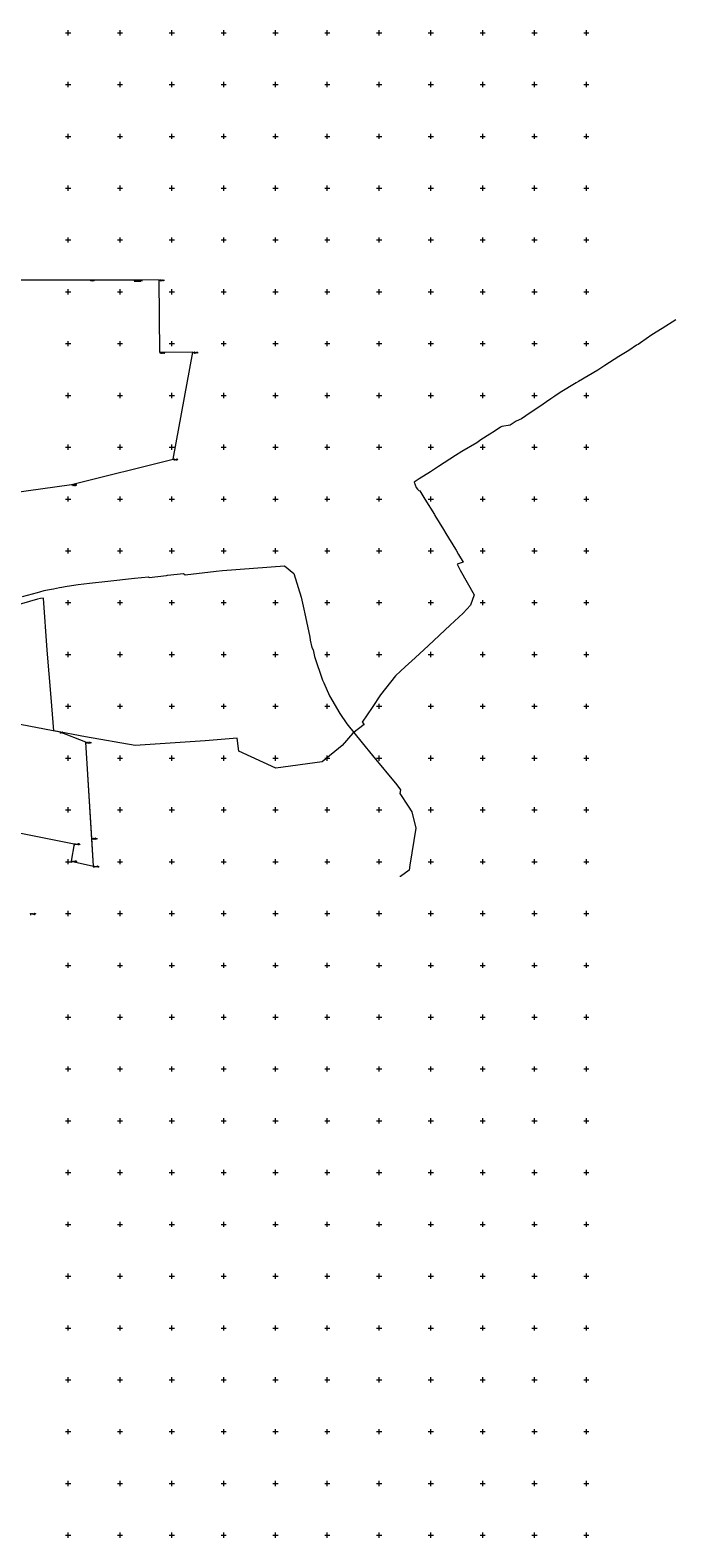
# Model space of a CAD drawing. Header units: metres. Extents: x 7582703 to 7587334, y 6019078 to 6022350.
# Tile 87 of 88: x 7585063 to 7585686, y 6020548 to 6022002. Entities that reach past the tile are written whole.
import ezdxf
from ezdxf.enums import TextEntityAlignment as Align

# ---------------------------------------------------------------- set-up
doc = ezdxf.new("R2010")
doc.units = ezdxf.units.M
doc.header["$MEASUREMENT"] = 0
doc.linetypes.add('EGDE', pattern=[0])
doc.layers.add('Dzialki', color=7, linetype='EGDE', lineweight=60)
doc.styles.get("Standard").update_dxf_attribs({"font": 'Simplex.SHX', "width": 0.75})

msp = doc.modelspace()

# ---------------------------------------------------------------- linework, layer by layer
at = {"layer": 'Dzialki', "lineweight": 9}
for p, q in [((7585097.5, 6022000), (7585102.5, 6022000)), ((7585100, 6021997.5), (7585100, 6022002.5)), ((7585147.5, 6022000), (7585152.5, 6022000)), ((7585150, 6021997.5), (7585150, 6022002.5)), ((7585197.5, 6022000), (7585202.5, 6022000)), ((7585200, 6021997.5), (7585200, 6022002.5)), ((7585247.5, 6022000), (7585252.5, 6022000)), ((7585250, 6021997.5), (7585250, 6022002.5)), ((7585297.5, 6022000), (7585302.5, 6022000)), ((7585300, 6021997.5), (7585300, 6022002.5)), ((7585347.5, 6022000), (7585352.5, 6022000)), ((7585350, 6021997.5), (7585350, 6022002.5)), ((7585397.5, 6022000), (7585402.5, 6022000)), ((7585400, 6021997.5), (7585400, 6022002.5)), ((7585447.5, 6022000), (7585452.5, 6022000)), ((7585450, 6021997.5), (7585450, 6022002.5)), ((7585497.5, 6022000), (7585502.5, 6022000)), ((7585500, 6021997.5), (7585500, 6022002.5)), ((7585547.5, 6022000), (7585552.5, 6022000)), ((7585550, 6021997.5), (7585550, 6022002.5)), ((7585597.5, 6022000), (7585602.5, 6022000)), ((7585600, 6021997.5), (7585600, 6022002.5)), ((7585097.5, 6021950), (7585102.5, 6021950)), ((7585100, 6021947.5), (7585100, 6021952.5)), ((7585147.5, 6021950), (7585152.5, 6021950)), ((7585150, 6021947.5), (7585150, 6021952.5)), ((7585197.5, 6021950), (7585202.5, 6021950)), ((7585200, 6021947.5), (7585200, 6021952.5)), ((7585247.5, 6021950), (7585252.5, 6021950)), ((7585250, 6021947.5), (7585250, 6021952.5)), ((7585297.5, 6021950), (7585302.5, 6021950)), ((7585300, 6021947.5), (7585300, 6021952.5)), ((7585347.5, 6021950), (7585352.5, 6021950)), ((7585350, 6021947.5), (7585350, 6021952.5)), ((7585397.5, 6021950), (7585402.5, 6021950)), ((7585400, 6021947.5), (7585400, 6021952.5)), ((7585447.5, 6021950), (7585452.5, 6021950)), ((7585450, 6021947.5), (7585450, 6021952.5)), ((7585497.5, 6021950), (7585502.5, 6021950)), ((7585500, 6021947.5), (7585500, 6021952.5)), ((7585547.5, 6021950), (7585552.5, 6021950)), ((7585550, 6021947.5), (7585550, 6021952.5)), ((7585597.5, 6021950), (7585602.5, 6021950)), ((7585600, 6021947.5), (7585600, 6021952.5)), ((7585097.5, 6021900), (7585102.5, 6021900)), ((7585100, 6021897.5), (7585100, 6021902.5)), ((7585147.5, 6021900), (7585152.5, 6021900)), ((7585150, 6021897.5), (7585150, 6021902.5)), ((7585197.5, 6021900), (7585202.5, 6021900)), ((7585200, 6021897.5), (7585200, 6021902.5)), ((7585247.5, 6021900), (7585252.5, 6021900)), ((7585250, 6021897.5), (7585250, 6021902.5)), ((7585297.5, 6021900), (7585302.5, 6021900)), ((7585300, 6021897.5), (7585300, 6021902.5)), ((7585347.5, 6021900), (7585352.5, 6021900)), ((7585350, 6021897.5), (7585350, 6021902.5)), ((7585397.5, 6021900), (7585402.5, 6021900)), ((7585400, 6021897.5), (7585400, 6021902.5)), ((7585447.5, 6021900), (7585452.5, 6021900)), ((7585450, 6021897.5), (7585450, 6021902.5)), ((7585497.5, 6021900), (7585502.5, 6021900)), ((7585500, 6021897.5), (7585500, 6021902.5)), ((7585547.5, 6021900), (7585552.5, 6021900)), ((7585550, 6021897.5), (7585550, 6021902.5)), ((7585597.5, 6021900), (7585602.5, 6021900)), ((7585600, 6021897.5), (7585600, 6021902.5)), ((7585100, 6021847.5), (7585100, 6021852.5)), ((7585150, 6021847.5), (7585150, 6021852.5)), ((7585200, 6021847.5), (7585200, 6021852.5)), ((7585250, 6021847.5), (7585250, 6021852.5)), ((7585300, 6021847.5), (7585300, 6021852.5)), ((7585350, 6021847.5), (7585350, 6021852.5)), ((7585400, 6021847.5), (7585400, 6021852.5)), ((7585450, 6021847.5), (7585450, 6021852.5)), ((7585500, 6021847.5), (7585500, 6021852.5)), ((7585550, 6021847.5), (7585550, 6021852.5)), ((7585600, 6021847.5), (7585600, 6021852.5)), ((7585097.5, 6021850), (7585102.5, 6021850)), ((7585147.5, 6021850), (7585152.5, 6021850)), ((7585197.5, 6021850), (7585202.5, 6021850)), ((7585247.5, 6021850), (7585252.5, 6021850)), ((7585297.5, 6021850), (7585302.5, 6021850)), ((7585347.5, 6021850), (7585352.5, 6021850)), ((7585397.5, 6021850), (7585402.5, 6021850)), ((7585447.5, 6021850), (7585452.5, 6021850)), ((7585497.5, 6021850), (7585502.5, 6021850)), ((7585547.5, 6021850), (7585552.5, 6021850)), ((7585597.5, 6021850), (7585602.5, 6021850)), ((7585097.5, 6021800), (7585102.5, 6021800)), ((7585100, 6021797.5), (7585100, 6021802.5)), ((7585147.5, 6021800), (7585152.5, 6021800)), ((7585150, 6021797.5), (7585150, 6021802.5)), ((7585197.5, 6021800), (7585202.5, 6021800)), ((7585200, 6021797.5), (7585200, 6021802.5)), ((7585247.5, 6021800), (7585252.5, 6021800)), ((7585250, 6021797.5), (7585250, 6021802.5)), ((7585297.5, 6021800), (7585302.5, 6021800)), ((7585300, 6021797.5), (7585300, 6021802.5)), ((7585347.5, 6021800), (7585352.5, 6021800)), ((7585350, 6021797.5), (7585350, 6021802.5)), ((7585397.5, 6021800), (7585402.5, 6021800)), ((7585400, 6021797.5), (7585400, 6021802.5)), ((7585447.5, 6021800), (7585452.5, 6021800)), ((7585450, 6021797.5), (7585450, 6021802.5)), ((7585497.5, 6021800), (7585502.5, 6021800)), ((7585500, 6021797.5), (7585500, 6021802.5)), ((7585547.5, 6021800), (7585552.5, 6021800)), ((7585550, 6021797.5), (7585550, 6021802.5)), ((7585597.5, 6021800), (7585602.5, 6021800)), ((7585600, 6021797.5), (7585600, 6021802.5)), ((7585121.2, 6021761.3), (7585011.3, 6021761.2)), ((7585100, 6021747.5), (7585100, 6021752.5)), ((7585163.5, 6021761.3), (7585121.2, 6021761.3)), ((7585150, 6021747.5), (7585150, 6021752.5)), ((7585187.9, 6021761.5), (7585163.5, 6021761.3)), ((7585163.5, 6021760.1), (7585170.2, 6021760.1)), ((7585188.3, 6021691.5), (7585187.9, 6021761.5)), ((7585200, 6021747.5), (7585200, 6021752.5)), ((7585250, 6021747.5), (7585250, 6021752.5)), ((7585300, 6021747.5), (7585300, 6021752.5)), ((7585350, 6021747.5), (7585350, 6021752.5)), ((7585400, 6021747.5), (7585400, 6021752.5)), ((7585450, 6021747.5), (7585450, 6021752.5)), ((7585500, 6021747.5), (7585500, 6021752.5)), ((7585550, 6021747.5), (7585550, 6021752.5)), ((7585600, 6021747.5), (7585600, 6021752.5)), ((7585097.5, 6021750), (7585102.5, 6021750)), ((7585147.5, 6021750), (7585152.5, 6021750)), ((7585197.5, 6021750), (7585202.5, 6021750)), ((7585247.5, 6021750), (7585252.5, 6021750)), ((7585297.5, 6021750), (7585302.5, 6021750)), ((7585347.5, 6021750), (7585352.5, 6021750)), ((7585397.5, 6021750), (7585402.5, 6021750)), ((7585447.5, 6021750), (7585452.5, 6021750)), ((7585497.5, 6021750), (7585502.5, 6021750)), ((7585547.5, 6021750), (7585552.5, 6021750)), ((7585597.5, 6021750), (7585602.5, 6021750)), ((7585686.4, 6021722.8), (7585673.1, 6021714.5)), ((7585663.2, 6021708.4), (7585652.3, 6021700.9)), ((7585673.1, 6021714.5), (7585663.2, 6021708.4)), ((7585097.5, 6021700), (7585102.5, 6021700)), ((7585100, 6021697.5), (7585100, 6021702.5)), ((7585147.5, 6021700), (7585152.5, 6021700)), ((7585150, 6021697.5), (7585150, 6021702.5)), ((7585197.5, 6021700), (7585202.5, 6021700)), ((7585200, 6021697.5), (7585200, 6021702.5)), ((7585247.5, 6021700), (7585252.5, 6021700)), ((7585250, 6021697.5), (7585250, 6021702.5)), ((7585297.5, 6021700), (7585302.5, 6021700)), ((7585300, 6021697.5), (7585300, 6021702.5)), ((7585347.5, 6021700), (7585352.5, 6021700)), ((7585350, 6021697.5), (7585350, 6021702.5)), ((7585397.5, 6021700), (7585402.5, 6021700)), ((7585400, 6021697.5), (7585400, 6021702.5)), ((7585447.5, 6021700), (7585452.5, 6021700)), ((7585450, 6021697.5), (7585450, 6021702.5)), ((7585497.5, 6021700), (7585502.5, 6021700)), ((7585500, 6021697.5), (7585500, 6021702.5)), ((7585547.5, 6021700), (7585552.5, 6021700)), ((7585550, 6021697.5), (7585550, 6021702.5)), ((7585597.5, 6021700), (7585602.5, 6021700)), ((7585600, 6021697.5), (7585600, 6021702.5)), ((7585641, 6021693.3), (7585631.5, 6021687.4)), ((7585648.5, 6021698.4), (7585641, 6021693.3)), ((7585649.9, 6021699.3), (7585648.5, 6021698.4)), ((7585652.3, 6021700.9), (7585649.9, 6021699.3)), ((7585220.3, 6021691.7), (7585188.3, 6021691.5)), ((7585201.2, 6021588.6), (7585220.3, 6021691.7)), ((7585617.7, 6021678.9), (7585611, 6021674.4)), ((7585631.5, 6021687.4), (7585617.7, 6021678.9)), ((7585592.4, 6021663.3), (7585590.1, 6021662.2)), ((7585611, 6021674.4), (7585592.4, 6021663.3)), ((7585097.5, 6021650), (7585102.5, 6021650)), ((7585100, 6021647.5), (7585100, 6021652.5)), ((7585147.5, 6021650), (7585152.5, 6021650)), ((7585150, 6021647.5), (7585150, 6021652.5)), ((7585197.5, 6021650), (7585202.5, 6021650)), ((7585200, 6021647.5), (7585200, 6021652.5)), ((7585247.5, 6021650), (7585252.5, 6021650)), ((7585250, 6021647.5), (7585250, 6021652.5)), ((7585297.5, 6021650), (7585302.5, 6021650)), ((7585300, 6021647.5), (7585300, 6021652.5)), ((7585347.5, 6021650), (7585352.5, 6021650)), ((7585350, 6021647.5), (7585350, 6021652.5)), ((7585397.5, 6021650), (7585402.5, 6021650)), ((7585400, 6021647.5), (7585400, 6021652.5)), ((7585447.5, 6021650), (7585452.5, 6021650)), ((7585450, 6021647.5), (7585450, 6021652.5)), ((7585497.5, 6021650), (7585502.5, 6021650)), ((7585500, 6021647.5), (7585500, 6021652.5)), ((7585547.5, 6021650), (7585552.5, 6021650)), ((7585550, 6021647.5), (7585550, 6021652.5)), ((7585569.7, 6021649.3), (7585565.7, 6021646.7)), ((7585574.8, 6021652.7), (7585569.7, 6021649.3)), ((7585590.1, 6021662.2), (7585574.8, 6021652.7)), ((7585597.5, 6021650), (7585602.5, 6021650)), ((7585600, 6021647.5), (7585600, 6021652.5)), ((7585554.1, 6021638.7), (7585545.7, 6021633.2)), ((7585565.7, 6021646.7), (7585554.1, 6021638.7)), ((7585518.6, 6021619.9), (7585517.2, 6021619.3)), ((7585526.5, 6021621.4), (7585518.6, 6021619.9)), ((7585532.3, 6021625), (7585526.5, 6021621.4)), ((7585537.3, 6021627.4), (7585532.3, 6021625)), ((7585545.7, 6021633.2), (7585537.3, 6021627.4)), ((7585498.3, 6021607), (7585494.2, 6021604.4)), ((7585506.8, 6021612.6), (7585498.3, 6021607)), ((7585511, 6021615.3), (7585506.8, 6021612.6)), ((7585517.2, 6021619.3), (7585511, 6021615.3)), ((7585097.5, 6021600), (7585102.5, 6021600)), ((7585100, 6021597.5), (7585100, 6021602.5)), ((7585147.5, 6021600), (7585152.5, 6021600)), ((7585150, 6021597.5), (7585150, 6021602.5)), ((7585197.5, 6021600), (7585202.5, 6021600)), ((7585200, 6021597.5), (7585200, 6021602.5)), ((7585247.5, 6021600), (7585252.5, 6021600)), ((7585250, 6021597.5), (7585250, 6021602.5)), ((7585297.5, 6021600), (7585302.5, 6021600)), ((7585300, 6021597.5), (7585300, 6021602.5)), ((7585347.5, 6021600), (7585352.5, 6021600)), ((7585350, 6021597.5), (7585350, 6021602.5)), ((7585397.5, 6021600), (7585402.5, 6021600)), ((7585400, 6021597.5), (7585400, 6021602.5)), ((7585447.5, 6021600), (7585452.5, 6021600)), ((7585450, 6021597.5), (7585450, 6021602.5)), ((7585473.7, 6021592.1), (7585457.4, 6021581.5)), ((7585480, 6021595.9), (7585473.7, 6021592.1)), ((7585494.2, 6021604.4), (7585480, 6021595.9)), ((7585497.5, 6021600), (7585502.5, 6021600)), ((7585500, 6021597.5), (7585500, 6021602.5)), ((7585547.5, 6021600), (7585552.5, 6021600)), ((7585550, 6021597.5), (7585550, 6021602.5)), ((7585597.5, 6021600), (7585602.5, 6021600)), ((7585600, 6021597.5), (7585600, 6021602.5)), ((7585103.3, 6021563.9), (7585201.2, 6021588.6)), ((7585449.5, 6021576.3), (7585438.8, 6021569.4)), ((7585457.4, 6021581.5), (7585449.5, 6021576.3)), ((7584830.9, 6021526.3), (7585103.3, 6021563.9)), ((7585438.8, 6021569.4), (7585433.7, 6021566.4)), ((7585433.7, 6021566.4), (7585435.7, 6021561.2)), ((7585435.7, 6021561.2), (7585437, 6021559.4)), ((7585097.5, 6021550), (7585102.5, 6021550)), ((7585100, 6021547.5), (7585100, 6021552.5)), ((7585147.5, 6021550), (7585152.5, 6021550)), ((7585150, 6021547.5), (7585150, 6021552.5)), ((7585197.5, 6021550), (7585202.5, 6021550)), ((7585200, 6021547.5), (7585200, 6021552.5)), ((7585247.5, 6021550), (7585252.5, 6021550)), ((7585250, 6021547.5), (7585250, 6021552.5)), ((7585297.5, 6021550), (7585302.5, 6021550)), ((7585300, 6021547.5), (7585300, 6021552.5)), ((7585347.5, 6021550), (7585352.5, 6021550)), ((7585350, 6021547.5), (7585350, 6021552.5)), ((7585397.5, 6021550), (7585402.5, 6021550)), ((7585400, 6021547.5), (7585400, 6021552.5)), ((7585437, 6021559.4), (7585438.5, 6021558.3)), ((7585438.5, 6021558.3), (7585439.2, 6021557.8)), ((7585439.2, 6021557.8), (7585444.1, 6021549.9)), ((7585444.1, 6021549.9), (7585453.5, 6021535.2)), ((7585447.5, 6021550), (7585452.5, 6021550)), ((7585450, 6021547.5), (7585450, 6021552.5)), ((7585497.5, 6021550), (7585502.5, 6021550)), ((7585500, 6021547.5), (7585500, 6021552.5)), ((7585547.5, 6021550), (7585552.5, 6021550)), ((7585550, 6021547.5), (7585550, 6021552.5)), ((7585597.5, 6021550), (7585602.5, 6021550)), ((7585600, 6021547.5), (7585600, 6021552.5)), ((7585453.5, 6021535.2), (7585453.7, 6021534.1)), ((7585453.7, 6021534.1), (7585457.9, 6021527.5)), ((7585457.9, 6021527.5), (7585462.2, 6021520.7)), ((7585462.2, 6021520.7), (7585464.5, 6021516.7)), ((7585464.5, 6021516.7), (7585473.8, 6021501.6)), ((7585097.5, 6021500), (7585102.5, 6021500)), ((7585100, 6021497.5), (7585100, 6021502.5)), ((7585147.5, 6021500), (7585152.5, 6021500)), ((7585150, 6021497.5), (7585150, 6021502.5)), ((7585197.5, 6021500), (7585202.5, 6021500)), ((7585200, 6021497.5), (7585200, 6021502.5)), ((7585247.5, 6021500), (7585252.5, 6021500)), ((7585250, 6021497.5), (7585250, 6021502.5)), ((7585297.5, 6021500), (7585302.5, 6021500)), ((7585300, 6021497.5), (7585300, 6021502.5)), ((7585347.5, 6021500), (7585352.5, 6021500)), ((7585350, 6021497.5), (7585350, 6021502.5)), ((7585397.5, 6021500), (7585402.5, 6021500)), ((7585400, 6021497.5), (7585400, 6021502.5)), ((7585447.5, 6021500), (7585452.5, 6021500)), ((7585450, 6021497.5), (7585450, 6021502.5)), ((7585473.8, 6021501.6), (7585474.3, 6021500.7)), ((7585474.3, 6021500.7), (7585476.6, 6021496.4)), ((7585481.2, 6021489.1), (7585475.4, 6021487)), ((7585476.6, 6021496.4), (7585481.2, 6021489.1)), ((7585497.5, 6021500), (7585502.5, 6021500)), ((7585500, 6021497.5), (7585500, 6021502.5)), ((7585547.5, 6021500), (7585552.5, 6021500)), ((7585550, 6021497.5), (7585550, 6021502.5)), ((7585597.5, 6021500), (7585602.5, 6021500)), ((7585600, 6021497.5), (7585600, 6021502.5)), ((7585164, 6021473.5), (7585177.3, 6021475)), ((7585177.3, 6021475), (7585178.1, 6021474.4)), ((7585178.1, 6021474.4), (7585194.8, 6021476.3)), ((7585194.8, 6021476.3), (7585195.7, 6021476.4)), ((7585195.7, 6021476.4), (7585211.1, 6021478.2)), ((7585211.1, 6021478.2), (7585212.7, 6021477)), ((7585212.7, 6021477), (7585242.9, 6021480.5)), ((7585242.9, 6021480.5), (7585249, 6021481)), ((7585249, 6021481), (7585308.8, 6021485.6)), ((7585308.8, 6021485.6), (7585317.6, 6021478)), ((7585317.6, 6021478), (7585324.7, 6021455.3)), ((7585475.4, 6021487), (7585478.3, 6021481.4)), ((7585478.3, 6021481.4), (7585491.8, 6021457.7)), ((7585055.9, 6021455.8), (7585070.3, 6021459.9)), ((7585070.3, 6021459.9), (7585072.6, 6021460.5)), ((7585072.6, 6021460.5), (7585076.9, 6021461.6)), ((7585076.9, 6021461.6), (7585080, 6021462.3)), ((7585080, 6021462.3), (7585085.7, 6021463.5)), ((7585085.7, 6021463.5), (7585091.4, 6021464.6)), ((7585091.4, 6021464.6), (7585093.9, 6021465.1)), ((7585093.9, 6021465.1), (7585096.9, 6021465.6)), ((7585096.9, 6021465.6), (7585103.2, 6021466.6)), ((7585103.2, 6021466.6), (7585109.6, 6021467.5)), ((7585109.6, 6021467.5), (7585120.5, 6021468.8)), ((7585120.5, 6021468.8), (7585138.2, 6021470.7)), ((7585138.2, 6021470.7), (7585164, 6021473.5)), ((7585070.4, 6021453.4), (7585019.2, 6021438.5)), ((7585073.2, 6021453.9), (7585070.4, 6021453.4)), ((7585076, 6021454.3), (7585073.2, 6021453.9)), ((7585079.8, 6021404.1), (7585076, 6021454.3)), ((7585097.5, 6021450), (7585102.5, 6021450)), ((7585100, 6021447.5), (7585100, 6021452.5)), ((7585147.5, 6021450), (7585152.5, 6021450)), ((7585150, 6021447.5), (7585150, 6021452.5)), ((7585197.5, 6021450), (7585202.5, 6021450)), ((7585200, 6021447.5), (7585200, 6021452.5)), ((7585247.5, 6021450), (7585252.5, 6021450)), ((7585250, 6021447.5), (7585250, 6021452.5)), ((7585297.5, 6021450), (7585302.5, 6021450)), ((7585300, 6021447.5), (7585300, 6021452.5)), ((7585324.7, 6021455.3), (7585326.6, 6021446.7)), ((7585326.6, 6021446.7), (7585328.9, 6021436.2)), ((7585347.5, 6021450), (7585352.5, 6021450)), ((7585350, 6021447.5), (7585350, 6021452.5)), ((7585397.5, 6021450), (7585402.5, 6021450)), ((7585400, 6021447.5), (7585400, 6021452.5)), ((7585447.5, 6021450), (7585452.5, 6021450)), ((7585450, 6021447.5), (7585450, 6021452.5)), ((7585488.3, 6021447.6), (7585481.2, 6021439.8)), ((7585491.8, 6021457.7), (7585488.3, 6021447.6)), ((7585497.5, 6021450), (7585502.5, 6021450)), ((7585500, 6021447.5), (7585500, 6021452.5)), ((7585547.5, 6021450), (7585552.5, 6021450)), ((7585550, 6021447.5), (7585550, 6021452.5)), ((7585597.5, 6021450), (7585602.5, 6021450)), ((7585600, 6021447.5), (7585600, 6021452.5)), ((7585328.9, 6021436.2), (7585333, 6021416.6)), ((7585481.2, 6021439.8), (7585468.7, 6021428.2)), ((7585333, 6021416.6), (7585333.6, 6021413.8)), ((7585468.7, 6021428.2), (7585447.6, 6021408.5)), ((7585083.5, 6021358.4), (7585079.8, 6021404.1)), ((7585100, 6021397.5), (7585100, 6021402.5)), ((7585150, 6021397.5), (7585150, 6021402.5)), ((7585200, 6021397.5), (7585200, 6021402.5)), ((7585250, 6021397.5), (7585250, 6021402.5)), ((7585300, 6021397.5), (7585300, 6021402.5)), ((7585333.6, 6021413.8), (7585335, 6021406.8)), ((7585335, 6021406.8), (7585336.5, 6021404.6)), ((7585336.5, 6021404.6), (7585337.8, 6021398.2)), ((7585350, 6021397.5), (7585350, 6021402.5)), ((7585400, 6021397.5), (7585400, 6021402.5)), ((7585447.6, 6021408.5), (7585434.9, 6021396.9)), ((7585450, 6021397.5), (7585450, 6021402.5)), ((7585500, 6021397.5), (7585500, 6021402.5)), ((7585550, 6021397.5), (7585550, 6021402.5)), ((7585600, 6021397.5), (7585600, 6021402.5)), ((7585097.5, 6021400), (7585102.5, 6021400)), ((7585147.5, 6021400), (7585152.5, 6021400)), ((7585197.5, 6021400), (7585202.5, 6021400)), ((7585247.5, 6021400), (7585252.5, 6021400)), ((7585297.5, 6021400), (7585302.5, 6021400)), ((7585337.8, 6021398.2), (7585345.5, 6021375.1)), ((7585347.5, 6021400), (7585352.5, 6021400)), ((7585397.5, 6021400), (7585402.5, 6021400)), ((7585425.3, 6021388.1), (7585420.5, 6021384)), ((7585434.9, 6021396.9), (7585425.3, 6021388.1)), ((7585447.5, 6021400), (7585452.5, 6021400)), ((7585497.5, 6021400), (7585502.5, 6021400)), ((7585547.5, 6021400), (7585552.5, 6021400)), ((7585597.5, 6021400), (7585602.5, 6021400)), ((7585345.5, 6021375.1), (7585346.5, 6021372.6)), ((7585346.5, 6021372.6), (7585352.2, 6021360.1)), ((7585415.8, 6021379.3), (7585401.3, 6021361)), ((7585420.5, 6021384), (7585415.8, 6021379.3)), ((7585086.2, 6021326.3), (7585083.5, 6021358.4)), ((7585352.2, 6021360.1), (7585362.2, 6021342.9)), ((7585401.3, 6021361), (7585393.4, 6021348.8)), ((7585097.5, 6021350), (7585102.5, 6021350)), ((7585100, 6021347.5), (7585100, 6021352.5)), ((7585147.5, 6021350), (7585152.5, 6021350)), ((7585150, 6021347.5), (7585150, 6021352.5)), ((7585197.5, 6021350), (7585202.5, 6021350)), ((7585200, 6021347.5), (7585200, 6021352.5)), ((7585247.5, 6021350), (7585252.5, 6021350)), ((7585250, 6021347.5), (7585250, 6021352.5)), ((7585297.5, 6021350), (7585302.5, 6021350)), ((7585300, 6021347.5), (7585300, 6021352.5)), ((7585347.5, 6021350), (7585352.5, 6021350)), ((7585350, 6021347.5), (7585350, 6021352.5)), ((7585393.4, 6021348.8), (7585383.6, 6021334.6)), ((7585397.5, 6021350), (7585402.5, 6021350)), ((7585400, 6021347.5), (7585400, 6021352.5)), ((7585447.5, 6021350), (7585452.5, 6021350)), ((7585450, 6021347.5), (7585450, 6021352.5)), ((7585497.5, 6021350), (7585502.5, 6021350)), ((7585500, 6021347.5), (7585500, 6021352.5)), ((7585547.5, 6021350), (7585552.5, 6021350)), ((7585550, 6021347.5), (7585550, 6021352.5)), ((7585597.5, 6021350), (7585602.5, 6021350)), ((7585600, 6021347.5), (7585600, 6021352.5)), ((7585092.1, 6021325.1), (7585019.1, 6021338.9)), ((7585092.1, 6021325.1), (7585019.1, 6021338.9)), ((7585362.2, 6021342.9), (7585369, 6021333)), ((7585369, 6021333), (7585383.5, 6021314.6)), ((7585385.5, 6021332.5), (7585374.8, 6021324.1)), ((7585383.6, 6021334.6), (7585385.5, 6021332.5)), ((7585116.7, 6021320.4), (7585086.2, 6021326.3)), ((7585117, 6021315.3), (7585092.1, 6021325.1)), ((7585117, 6021315.3), (7585092.1, 6021325.1)), ((7585164.7, 6021312.2), (7585116.7, 6021320.4)), ((7585122.7, 6021222.6), (7585117, 6021315.3)), ((7585124.3, 6021195.8), (7585117, 6021315.3)), ((7585232.2, 6021316.6), (7585164.7, 6021312.2)), ((7585262.9, 6021319.2), (7585232.2, 6021316.6)), ((7585264.5, 6021306.6), (7585262.9, 6021319.2)), ((7585374.8, 6021324.1), (7585364.3, 6021312.1)), ((7585383.5, 6021314.6), (7585393.5, 6021302.6)), ((7585097.5, 6021300), (7585102.5, 6021300)), ((7585100, 6021297.5), (7585100, 6021302.5)), ((7585147.5, 6021300), (7585152.5, 6021300)), ((7585150, 6021297.5), (7585150, 6021302.5)), ((7585197.5, 6021300), (7585202.5, 6021300)), ((7585200, 6021297.5), (7585200, 6021302.5)), ((7585247.5, 6021300), (7585252.5, 6021300)), ((7585250, 6021297.5), (7585250, 6021302.5)), ((7585300.2, 6021290.4), (7585264.5, 6021306.6)), ((7585297.5, 6021300), (7585302.5, 6021300)), ((7585300, 6021297.5), (7585300, 6021302.5)), ((7585364.3, 6021312.1), (7585345.1, 6021296.5)), ((7585347.5, 6021300), (7585352.5, 6021300)), ((7585350, 6021297.5), (7585350, 6021302.5)), ((7585393.5, 6021302.6), (7585417.2, 6021274.2)), ((7585397.5, 6021300), (7585402.5, 6021300)), ((7585400, 6021297.5), (7585400, 6021302.5)), ((7585447.5, 6021300), (7585452.5, 6021300)), ((7585450, 6021297.5), (7585450, 6021302.5)), ((7585497.5, 6021300), (7585502.5, 6021300)), ((7585500, 6021297.5), (7585500, 6021302.5)), ((7585547.5, 6021300), (7585552.5, 6021300)), ((7585550, 6021297.5), (7585550, 6021302.5)), ((7585597.5, 6021300), (7585602.5, 6021300)), ((7585600, 6021297.5), (7585600, 6021302.5)), ((7585345.1, 6021296.5), (7585300.2, 6021290.4)), ((7585417.2, 6021274.2), (7585420.6, 6021269.3)), ((7585420.6, 6021269.3), (7585420, 6021265.7)), ((7585420, 6021265.7), (7585427.9, 6021253.6)), ((7585097.5, 6021250), (7585102.5, 6021250)), ((7585100, 6021247.5), (7585100, 6021252.5)), ((7585147.5, 6021250), (7585152.5, 6021250)), ((7585150, 6021247.5), (7585150, 6021252.5)), ((7585197.5, 6021250), (7585202.5, 6021250)), ((7585200, 6021247.5), (7585200, 6021252.5)), ((7585247.5, 6021250), (7585252.5, 6021250)), ((7585250, 6021247.5), (7585250, 6021252.5)), ((7585297.5, 6021250), (7585302.5, 6021250)), ((7585300, 6021247.5), (7585300, 6021252.5)), ((7585347.5, 6021250), (7585352.5, 6021250)), ((7585350, 6021247.5), (7585350, 6021252.5)), ((7585397.5, 6021250), (7585402.5, 6021250)), ((7585400, 6021247.5), (7585400, 6021252.5)), ((7585427.9, 6021253.6), (7585431.5, 6021248)), ((7585431.5, 6021248), (7585435.4, 6021232.3)), ((7585447.5, 6021250), (7585452.5, 6021250)), ((7585450, 6021247.5), (7585450, 6021252.5)), ((7585497.5, 6021250), (7585502.5, 6021250)), ((7585500, 6021247.5), (7585500, 6021252.5)), ((7585547.5, 6021250), (7585552.5, 6021250)), ((7585550, 6021247.5), (7585550, 6021252.5)), ((7585597.5, 6021250), (7585602.5, 6021250)), ((7585600, 6021247.5), (7585600, 6021252.5)), ((7584988.7, 6021240.5), (7585105.8, 6021217.3)), ((7584988.7, 6021240.5), (7585105.8, 6021217.3)), ((7585435.4, 6021232.3), (7585429.8, 6021196.6)), ((7585105.8, 6021217.3), (7585102.7, 6021200.6)), ((7585105.8, 6021217.3), (7585102.7, 6021200.6)), ((7585124.3, 6021195.8), (7585122.7, 6021222.6)), ((7585097.5, 6021200), (7585102.5, 6021200)), ((7585100, 6021197.5), (7585100, 6021202.5)), ((7585102.7, 6021200.6), (7585124.3, 6021195.8)), ((7585102.7, 6021200.6), (7585124.3, 6021195.8)), ((7585147.5, 6021200), (7585152.5, 6021200)), ((7585150, 6021197.5), (7585150, 6021202.5)), ((7585197.5, 6021200), (7585202.5, 6021200)), ((7585200, 6021197.5), (7585200, 6021202.5)), ((7585247.5, 6021200), (7585252.5, 6021200)), ((7585250, 6021197.5), (7585250, 6021202.5)), ((7585297.5, 6021200), (7585302.5, 6021200)), ((7585300, 6021197.5), (7585300, 6021202.5)), ((7585347.5, 6021200), (7585352.5, 6021200)), ((7585350, 6021197.5), (7585350, 6021202.5)), ((7585397.5, 6021200), (7585402.5, 6021200)), ((7585400, 6021197.5), (7585400, 6021202.5)), ((7585447.5, 6021200), (7585452.5, 6021200)), ((7585450, 6021197.5), (7585450, 6021202.5)), ((7585497.5, 6021200), (7585502.5, 6021200)), ((7585500, 6021197.5), (7585500, 6021202.5)), ((7585547.5, 6021200), (7585552.5, 6021200)), ((7585550, 6021197.5), (7585550, 6021202.5)), ((7585597.5, 6021200), (7585602.5, 6021200)), ((7585600, 6021197.5), (7585600, 6021202.5)), ((7585420.6, 6021185.7), (7585420, 6021185.8)), ((7585429.1, 6021191.9), (7585420.6, 6021185.7)), ((7585429.8, 6021196.6), (7585429.1, 6021191.9)), ((7585097.5, 6021150), (7585102.5, 6021150)), ((7585100, 6021147.5), (7585100, 6021152.5)), ((7585147.5, 6021150), (7585152.5, 6021150)), ((7585150, 6021147.5), (7585150, 6021152.5)), ((7585197.5, 6021150), (7585202.5, 6021150)), ((7585200, 6021147.5), (7585200, 6021152.5)), ((7585247.5, 6021150), (7585252.5, 6021150)), ((7585250, 6021147.5), (7585250, 6021152.5)), ((7585297.5, 6021150), (7585302.5, 6021150)), ((7585300, 6021147.5), (7585300, 6021152.5)), ((7585347.5, 6021150), (7585352.5, 6021150)), ((7585350, 6021147.5), (7585350, 6021152.5)), ((7585397.5, 6021150), (7585402.5, 6021150)), ((7585400, 6021147.5), (7585400, 6021152.5)), ((7585447.5, 6021150), (7585452.5, 6021150)), ((7585450, 6021147.5), (7585450, 6021152.5)), ((7585497.5, 6021150), (7585502.5, 6021150)), ((7585500, 6021147.5), (7585500, 6021152.5)), ((7585547.5, 6021150), (7585552.5, 6021150)), ((7585550, 6021147.5), (7585550, 6021152.5)), ((7585597.5, 6021150), (7585602.5, 6021150)), ((7585600, 6021147.5), (7585600, 6021152.5)), ((7585097.5, 6021100), (7585102.5, 6021100)), ((7585100, 6021097.5), (7585100, 6021102.5)), ((7585147.5, 6021100), (7585152.5, 6021100)), ((7585150, 6021097.5), (7585150, 6021102.5)), ((7585197.5, 6021100), (7585202.5, 6021100)), ((7585200, 6021097.5), (7585200, 6021102.5)), ((7585247.5, 6021100), (7585252.5, 6021100)), ((7585250, 6021097.5), (7585250, 6021102.5)), ((7585297.5, 6021100), (7585302.5, 6021100)), ((7585300, 6021097.5), (7585300, 6021102.5)), ((7585347.5, 6021100), (7585352.5, 6021100)), ((7585350, 6021097.5), (7585350, 6021102.5)), ((7585397.5, 6021100), (7585402.5, 6021100)), ((7585400, 6021097.5), (7585400, 6021102.5)), ((7585447.5, 6021100), (7585452.5, 6021100)), ((7585450, 6021097.5), (7585450, 6021102.5)), ((7585497.5, 6021100), (7585502.5, 6021100)), ((7585500, 6021097.5), (7585500, 6021102.5)), ((7585547.5, 6021100), (7585552.5, 6021100)), ((7585550, 6021097.5), (7585550, 6021102.5)), ((7585597.5, 6021100), (7585602.5, 6021100)), ((7585600, 6021097.5), (7585600, 6021102.5)), ((7585100, 6021047.5), (7585100, 6021052.5)), ((7585150, 6021047.5), (7585150, 6021052.5)), ((7585200, 6021047.5), (7585200, 6021052.5)), ((7585250, 6021047.5), (7585250, 6021052.5)), ((7585300, 6021047.5), (7585300, 6021052.5)), ((7585350, 6021047.5), (7585350, 6021052.5)), ((7585400, 6021047.5), (7585400, 6021052.5)), ((7585450, 6021047.5), (7585450, 6021052.5)), ((7585500, 6021047.5), (7585500, 6021052.5)), ((7585550, 6021047.5), (7585550, 6021052.5)), ((7585600, 6021047.5), (7585600, 6021052.5)), ((7585097.5, 6021050), (7585102.5, 6021050)), ((7585147.5, 6021050), (7585152.5, 6021050)), ((7585197.5, 6021050), (7585202.5, 6021050)), ((7585247.5, 6021050), (7585252.5, 6021050)), ((7585297.5, 6021050), (7585302.5, 6021050)), ((7585347.5, 6021050), (7585352.5, 6021050)), ((7585397.5, 6021050), (7585402.5, 6021050)), ((7585447.5, 6021050), (7585452.5, 6021050)), ((7585497.5, 6021050), (7585502.5, 6021050)), ((7585547.5, 6021050), (7585552.5, 6021050)), ((7585597.5, 6021050), (7585602.5, 6021050)), ((7585097.5, 6021000), (7585102.5, 6021000)), ((7585100, 6020997.5), (7585100, 6021002.5)), ((7585147.5, 6021000), (7585152.5, 6021000)), ((7585150, 6020997.5), (7585150, 6021002.5)), ((7585197.5, 6021000), (7585202.5, 6021000)), ((7585200, 6020997.5), (7585200, 6021002.5)), ((7585247.5, 6021000), (7585252.5, 6021000)), ((7585250, 6020997.5), (7585250, 6021002.5)), ((7585297.5, 6021000), (7585302.5, 6021000)), ((7585300, 6020997.5), (7585300, 6021002.5)), ((7585347.5, 6021000), (7585352.5, 6021000)), ((7585350, 6020997.5), (7585350, 6021002.5)), ((7585397.5, 6021000), (7585402.5, 6021000)), ((7585400, 6020997.5), (7585400, 6021002.5)), ((7585447.5, 6021000), (7585452.5, 6021000)), ((7585450, 6020997.5), (7585450, 6021002.5)), ((7585497.5, 6021000), (7585502.5, 6021000)), ((7585500, 6020997.5), (7585500, 6021002.5)), ((7585547.5, 6021000), (7585552.5, 6021000)), ((7585550, 6020997.5), (7585550, 6021002.5)), ((7585597.5, 6021000), (7585602.5, 6021000)), ((7585600, 6020997.5), (7585600, 6021002.5)), ((7585100, 6020947.5), (7585100, 6020952.5)), ((7585150, 6020947.5), (7585150, 6020952.5)), ((7585200, 6020947.5), (7585200, 6020952.5)), ((7585250, 6020947.5), (7585250, 6020952.5)), ((7585300, 6020947.5), (7585300, 6020952.5)), ((7585350, 6020947.5), (7585350, 6020952.5)), ((7585400, 6020947.5), (7585400, 6020952.5)), ((7585450, 6020947.5), (7585450, 6020952.5)), ((7585500, 6020947.5), (7585500, 6020952.5)), ((7585550, 6020947.5), (7585550, 6020952.5)), ((7585600, 6020947.5), (7585600, 6020952.5)), ((7585097.5, 6020950), (7585102.5, 6020950)), ((7585147.5, 6020950), (7585152.5, 6020950)), ((7585197.5, 6020950), (7585202.5, 6020950)), ((7585247.5, 6020950), (7585252.5, 6020950)), ((7585297.5, 6020950), (7585302.5, 6020950)), ((7585347.5, 6020950), (7585352.5, 6020950)), ((7585397.5, 6020950), (7585402.5, 6020950)), ((7585447.5, 6020950), (7585452.5, 6020950)), ((7585497.5, 6020950), (7585502.5, 6020950)), ((7585547.5, 6020950), (7585552.5, 6020950)), ((7585597.5, 6020950), (7585602.5, 6020950)), ((7585097.5, 6020900), (7585102.5, 6020900)), ((7585100, 6020897.5), (7585100, 6020902.5)), ((7585147.5, 6020900), (7585152.5, 6020900)), ((7585150, 6020897.5), (7585150, 6020902.5)), ((7585197.5, 6020900), (7585202.5, 6020900)), ((7585200, 6020897.5), (7585200, 6020902.5)), ((7585247.5, 6020900), (7585252.5, 6020900)), ((7585250, 6020897.5), (7585250, 6020902.5)), ((7585297.5, 6020900), (7585302.5, 6020900)), ((7585300, 6020897.5), (7585300, 6020902.5)), ((7585347.5, 6020900), (7585352.5, 6020900)), ((7585350, 6020897.5), (7585350, 6020902.5)), ((7585397.5, 6020900), (7585402.5, 6020900)), ((7585400, 6020897.5), (7585400, 6020902.5)), ((7585447.5, 6020900), (7585452.5, 6020900)), ((7585450, 6020897.5), (7585450, 6020902.5)), ((7585497.5, 6020900), (7585502.5, 6020900)), ((7585500, 6020897.5), (7585500, 6020902.5)), ((7585547.5, 6020900), (7585552.5, 6020900)), ((7585550, 6020897.5), (7585550, 6020902.5)), ((7585597.5, 6020900), (7585602.5, 6020900)), ((7585600, 6020897.5), (7585600, 6020902.5)), ((7585097.5, 6020850), (7585102.5, 6020850)), ((7585100, 6020847.5), (7585100, 6020852.5)), ((7585147.5, 6020850), (7585152.5, 6020850)), ((7585150, 6020847.5), (7585150, 6020852.5)), ((7585197.5, 6020850), (7585202.5, 6020850)), ((7585200, 6020847.5), (7585200, 6020852.5)), ((7585247.5, 6020850), (7585252.5, 6020850)), ((7585250, 6020847.5), (7585250, 6020852.5)), ((7585297.5, 6020850), (7585302.5, 6020850)), ((7585300, 6020847.5), (7585300, 6020852.5)), ((7585347.5, 6020850), (7585352.5, 6020850)), ((7585350, 6020847.5), (7585350, 6020852.5)), ((7585397.5, 6020850), (7585402.5, 6020850)), ((7585400, 6020847.5), (7585400, 6020852.5)), ((7585447.5, 6020850), (7585452.5, 6020850)), ((7585450, 6020847.5), (7585450, 6020852.5)), ((7585497.5, 6020850), (7585502.5, 6020850)), ((7585500, 6020847.5), (7585500, 6020852.5)), ((7585547.5, 6020850), (7585552.5, 6020850)), ((7585550, 6020847.5), (7585550, 6020852.5)), ((7585597.5, 6020850), (7585602.5, 6020850)), ((7585600, 6020847.5), (7585600, 6020852.5)), ((7585097.5, 6020800), (7585102.5, 6020800)), ((7585100, 6020797.5), (7585100, 6020802.5)), ((7585147.5, 6020800), (7585152.5, 6020800)), ((7585150, 6020797.5), (7585150, 6020802.5)), ((7585197.5, 6020800), (7585202.5, 6020800)), ((7585200, 6020797.5), (7585200, 6020802.5)), ((7585247.5, 6020800), (7585252.5, 6020800)), ((7585250, 6020797.5), (7585250, 6020802.5)), ((7585297.5, 6020800), (7585302.5, 6020800)), ((7585300, 6020797.5), (7585300, 6020802.5)), ((7585347.5, 6020800), (7585352.5, 6020800)), ((7585350, 6020797.5), (7585350, 6020802.5)), ((7585397.5, 6020800), (7585402.5, 6020800)), ((7585400, 6020797.5), (7585400, 6020802.5)), ((7585447.5, 6020800), (7585452.5, 6020800)), ((7585450, 6020797.5), (7585450, 6020802.5)), ((7585497.5, 6020800), (7585502.5, 6020800)), ((7585500, 6020797.5), (7585500, 6020802.5)), ((7585547.5, 6020800), (7585552.5, 6020800)), ((7585550, 6020797.5), (7585550, 6020802.5)), ((7585597.5, 6020800), (7585602.5, 6020800)), ((7585600, 6020797.5), (7585600, 6020802.5)), ((7585097.5, 6020750), (7585102.5, 6020750)), ((7585100, 6020747.5), (7585100, 6020752.5)), ((7585147.5, 6020750), (7585152.5, 6020750)), ((7585150, 6020747.5), (7585150, 6020752.5)), ((7585197.5, 6020750), (7585202.5, 6020750)), ((7585200, 6020747.5), (7585200, 6020752.5)), ((7585247.5, 6020750), (7585252.5, 6020750)), ((7585250, 6020747.5), (7585250, 6020752.5)), ((7585297.5, 6020750), (7585302.5, 6020750)), ((7585300, 6020747.5), (7585300, 6020752.5)), ((7585347.5, 6020750), (7585352.5, 6020750)), ((7585350, 6020747.5), (7585350, 6020752.5)), ((7585397.5, 6020750), (7585402.5, 6020750)), ((7585400, 6020747.5), (7585400, 6020752.5)), ((7585447.5, 6020750), (7585452.5, 6020750)), ((7585450, 6020747.5), (7585450, 6020752.5)), ((7585497.5, 6020750), (7585502.5, 6020750)), ((7585500, 6020747.5), (7585500, 6020752.5)), ((7585547.5, 6020750), (7585552.5, 6020750)), ((7585550, 6020747.5), (7585550, 6020752.5)), ((7585597.5, 6020750), (7585602.5, 6020750)), ((7585600, 6020747.5), (7585600, 6020752.5)), ((7585097.5, 6020700), (7585102.5, 6020700)), ((7585100, 6020697.5), (7585100, 6020702.5)), ((7585147.5, 6020700), (7585152.5, 6020700)), ((7585150, 6020697.5), (7585150, 6020702.5)), ((7585197.5, 6020700), (7585202.5, 6020700)), ((7585200, 6020697.5), (7585200, 6020702.5)), ((7585247.5, 6020700), (7585252.5, 6020700)), ((7585250, 6020697.5), (7585250, 6020702.5)), ((7585297.5, 6020700), (7585302.5, 6020700)), ((7585300, 6020697.5), (7585300, 6020702.5)), ((7585347.5, 6020700), (7585352.5, 6020700)), ((7585350, 6020697.5), (7585350, 6020702.5)), ((7585397.5, 6020700), (7585402.5, 6020700)), ((7585400, 6020697.5), (7585400, 6020702.5)), ((7585447.5, 6020700), (7585452.5, 6020700)), ((7585450, 6020697.5), (7585450, 6020702.5)), ((7585497.5, 6020700), (7585502.5, 6020700)), ((7585500, 6020697.5), (7585500, 6020702.5)), ((7585547.5, 6020700), (7585552.5, 6020700)), ((7585550, 6020697.5), (7585550, 6020702.5)), ((7585597.5, 6020700), (7585602.5, 6020700)), ((7585600, 6020697.5), (7585600, 6020702.5)), ((7585097.5, 6020650), (7585102.5, 6020650)), ((7585100, 6020647.5), (7585100, 6020652.5)), ((7585147.5, 6020650), (7585152.5, 6020650)), ((7585150, 6020647.5), (7585150, 6020652.5)), ((7585197.5, 6020650), (7585202.5, 6020650)), ((7585200, 6020647.5), (7585200, 6020652.5)), ((7585247.5, 6020650), (7585252.5, 6020650)), ((7585250, 6020647.5), (7585250, 6020652.5)), ((7585297.5, 6020650), (7585302.5, 6020650)), ((7585300, 6020647.5), (7585300, 6020652.5)), ((7585347.5, 6020650), (7585352.5, 6020650)), ((7585350, 6020647.5), (7585350, 6020652.5)), ((7585397.5, 6020650), (7585402.5, 6020650)), ((7585400, 6020647.5), (7585400, 6020652.5)), ((7585447.5, 6020650), (7585452.5, 6020650)), ((7585450, 6020647.5), (7585450, 6020652.5)), ((7585497.5, 6020650), (7585502.5, 6020650)), ((7585500, 6020647.5), (7585500, 6020652.5)), ((7585547.5, 6020650), (7585552.5, 6020650)), ((7585550, 6020647.5), (7585550, 6020652.5)), ((7585597.5, 6020650), (7585602.5, 6020650)), ((7585600, 6020647.5), (7585600, 6020652.5)), ((7585100, 6020597.5), (7585100, 6020602.5)), ((7585150, 6020597.5), (7585150, 6020602.5)), ((7585200, 6020597.5), (7585200, 6020602.5)), ((7585250, 6020597.5), (7585250, 6020602.5)), ((7585300, 6020597.5), (7585300, 6020602.5)), ((7585350, 6020597.5), (7585350, 6020602.5)), ((7585400, 6020597.5), (7585400, 6020602.5)), ((7585450, 6020597.5), (7585450, 6020602.5)), ((7585500, 6020597.5), (7585500, 6020602.5)), ((7585550, 6020597.5), (7585550, 6020602.5)), ((7585600, 6020597.5), (7585600, 6020602.5)), ((7585097.5, 6020600), (7585102.5, 6020600)), ((7585147.5, 6020600), (7585152.5, 6020600)), ((7585197.5, 6020600), (7585202.5, 6020600)), ((7585247.5, 6020600), (7585252.5, 6020600)), ((7585297.5, 6020600), (7585302.5, 6020600)), ((7585347.5, 6020600), (7585352.5, 6020600)), ((7585397.5, 6020600), (7585402.5, 6020600)), ((7585447.5, 6020600), (7585452.5, 6020600)), ((7585497.5, 6020600), (7585502.5, 6020600)), ((7585547.5, 6020600), (7585552.5, 6020600)), ((7585597.5, 6020600), (7585602.5, 6020600)), ((7585097.5, 6020550), (7585102.5, 6020550)), ((7585100, 6020547.5), (7585100, 6020552.5)), ((7585147.5, 6020550), (7585152.5, 6020550)), ((7585150, 6020547.5), (7585150, 6020552.5)), ((7585197.5, 6020550), (7585202.5, 6020550)), ((7585200, 6020547.5), (7585200, 6020552.5)), ((7585247.5, 6020550), (7585252.5, 6020550)), ((7585250, 6020547.5), (7585250, 6020552.5)), ((7585297.5, 6020550), (7585302.5, 6020550)), ((7585300, 6020547.5), (7585300, 6020552.5)), ((7585347.5, 6020550), (7585352.5, 6020550)), ((7585350, 6020547.5), (7585350, 6020552.5)), ((7585397.5, 6020550), (7585402.5, 6020550)), ((7585400, 6020547.5), (7585400, 6020552.5)), ((7585447.5, 6020550), (7585452.5, 6020550)), ((7585450, 6020547.5), (7585450, 6020552.5)), ((7585497.5, 6020550), (7585502.5, 6020550)), ((7585500, 6020547.5), (7585500, 6020552.5)), ((7585547.5, 6020550), (7585552.5, 6020550)), ((7585550, 6020547.5), (7585550, 6020552.5)), ((7585597.5, 6020550), (7585602.5, 6020550)), ((7585600, 6020547.5), (7585600, 6020552.5))]:
    msp.add_line(p, q, dxfattribs=at)

# ---------------------------------------------------------------- texts
at = {"layer": 'Dzialki', "lineweight": 9, "oblique": 15, "width": 0.7}
for s, p in [('1.1-37', (7585121.2, 6021761.3)), ('1.6-313', (7585187.9, 6021761.5)), ('1.6-314', (7585188.3, 6021691.5)), ('1.6-317', (7585220.3, 6021691.7)), ('1.6-267', (7585201.2, 6021588.6)), ('1.6-268', (7585103.3, 6021563.9)), ('2.11-587', (7585105.8, 6021217.3)), ('2.11-588', (7585102.7, 6021200.6)), ('2.11-101', (7585063.2, 6021150))]:
    msp.add_text(s, height=0.9, dxfattribs=at).set_placement(p, align=Align.TOP_LEFT)
at = {"layer": 'Dzialki', "lineweight": 9, "width": 0.7}
for s, p in [('214.214-0401', (7585163.5, 6021761.3)), ('O-46', (7585092.1, 6021325.1)), ('2.10-391', (7585117, 6021315.3)), ('2.10-801', (7585122.7, 6021222.6)), ('2.11-104', (7585124.3, 6021195.8))]:
    msp.add_text(s, height=0.9, dxfattribs=at).set_placement(p, align=Align.TOP_LEFT)

doc.saveas('drawing.dxf')
